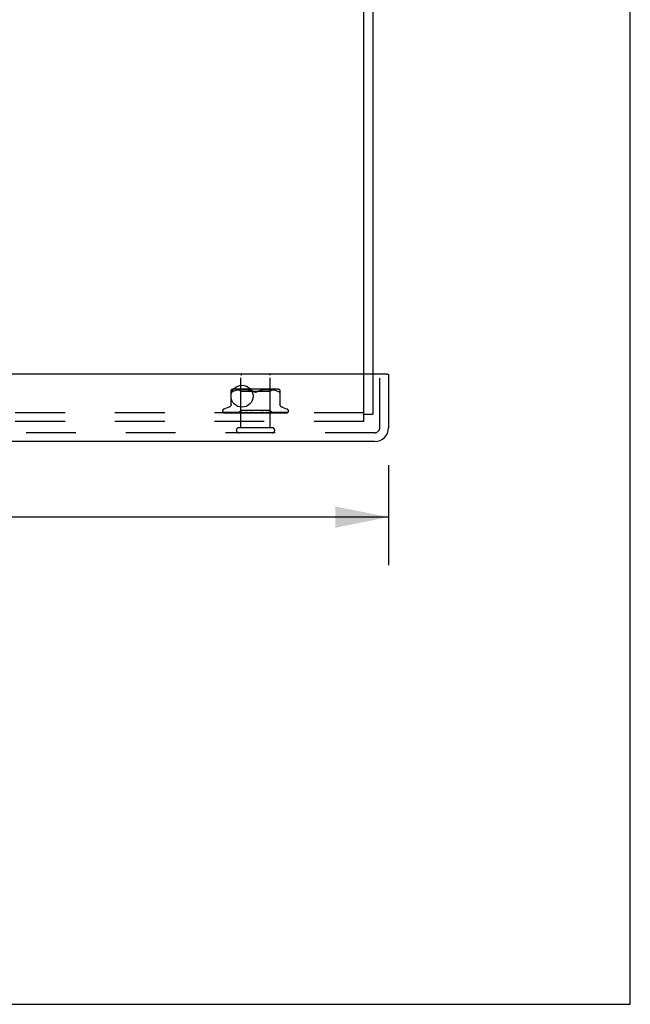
# Model space of a CAD drawing. Header units: inches. Extents: x 0 to 77.3, y 0 to 50.
# Tile 18 of 56: x 72.1 to 77.3, y 0 to 8.4. Entities that reach past the tile are written whole.
import ezdxf

# ---------------------------------------------------------------- set-up
doc = ezdxf.new("R2010")
doc.units = ezdxf.units.IN
doc.header["$LTSCALE"] = 4.25
doc.header["$MEASUREMENT"] = 0
doc.linetypes.add('HIDDEN', pattern=[0.2, 0.1, -0.1])
doc.layers.get('0').update_dxf_attribs({"linetype": 'CONTINUOUS'})
for name, color, linetype in [('DEFAULT_2', 8, 'HIDDEN'), ('DIMENSIONS', 7, 'CONTINUOUS'), ('FRONT_COVER', 7, 'CONTINUOUS')]:
    doc.layers.add(name, color=color, linetype=linetype)
doc.styles.get("Standard").update_dxf_attribs({"font": 'arial.ttf'})
doc.dimstyles.new('DIMSTYLE_1', dxfattribs={"dimtxt": 0.340909, "dimasz": 0.454545, "dimexe": 0.09, "dimexo": 0.07, "dimgap": 0.0375, "dimtad": 0, "dimtih": 1, "dimtoh": 1, "dimzin": 4, "dimdsep": 46, "dimtxsty": 'Standard', "dimblk": '_FILLED', "dimblk1": '_FILLED', "dimblk2": '_FILLED', "dimcen": 0.09, "dimadec": 3, "dimazin": 1, "dimtfac": 1, "dimtdec": 3, "dimtofl": 0, "dimtmove": 0, "dimatfit": 3, "dimldrblk": '_FILLED', "dimfxl": 0, "dimtolj": 1, "dimtzin": 4, "dimarcsym": 0})

# ---------------------------------------------------------------- blocks, each defined once
blk = doc.blocks.new('_FILLED')
at = {"color": 0, "linetype": 'ByBlock'}
blk.add_solid([(0, 0), (-1, 0.2), (-1, -0.2)], dxfattribs=at)
blk = doc.blocks.new('*D9')
at = {"layer": 'DIMENSIONS', "color": 2, "linetype": 'Continuous'}
for p, q in [((54.9399, 4.5988), (54.9399, 3.7466)), ((75.2099, 4.5988), (75.2099, 3.7466)), ((54.9399, 4.1557), (62.6448, 4.1557)), ((75.2099, 4.1557), (67.505, 4.1557))]:
    blk.add_line(p, q, dxfattribs=at)
at = {"layer": 'DIMENSIONS', "color": 2, "linetype": 'Continuous', "xscale": 0.4545454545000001, "yscale": 0.4545454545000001, "zscale": 0.4545454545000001, "rotation": 180}
blk.add_blockref('_FILLED', (54.9399, 4.1557), dxfattribs=at)
at = {"layer": 'DIMENSIONS', "color": 2, "linetype": 'Continuous', "xscale": 0.4545454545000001, "yscale": 0.4545454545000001, "zscale": 0.4545454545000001}
blk.add_blockref('_FILLED', (75.2099, 4.1557), dxfattribs=at)
at = {"layer": 'DIMENSIONS', "color": 2, "linetype": 'Continuous', "insert": (65.0749, 4.3261), "char_height": 0.340909, "width": 4.519263, "attachment_point": 2, "line_spacing_factor": 0.9}
blk.add_mtext('20.27 FRONT DOOR', dxfattribs=at)

msp = doc.modelspace()

# ---------------------------------------------------------------- linework, layer by layer
at = {"color": 7, "linetype": 'Continuous'}
for p, q in [((77.272727, 0), (77.272727, 50)), ((75.078909, 6.888524), (75.074909, 6.888524)), ((75.078909, 6.551524), (75.078909, 6.888524)), ((75.078909, 6.551524), (75.074909, 6.551524)), ((0, 0), (77.272727, 0))]:
    msp.add_line(p, q, dxfattribs=at)
at = {"color": 3, "linetype": 'Continuous'}
for p, q in [((74.999909, 5.375024), (74.999909, 10.970024)), ((75.074909, 10.907024), (75.074909, 5.375024))]:
    msp.add_line(p, q, dxfattribs=at)
at = {"layer": 'DEFAULT_2', "color": 8, "linetype": 'HIDDEN'}
for p, q in [((74.999909, 4.970024), (74.999909, 5.375024)), ((75.074909, 5.375024), (75.074909, 5.033024)), ((74.999909, 5.045024), (55.149909, 5.045024)), ((74.999909, 4.970024), (55.149909, 4.970024)), ((74.999909, 5.033024), (75.074909, 5.033024))]:
    msp.add_line(p, q, dxfattribs=at)
at = {"layer": 'FRONT_COVER', "color": 3, "linetype": 'Continuous'}
for p, q in [((75.194909, 5.375024), (54.954909, 5.375024)), ((75.209909, 5.375024), (75.209909, 4.917024)), ((75.092909, 4.800024), (55.056909, 4.800024))]:
    msp.add_line(p, q, dxfattribs=at)
at = {"layer": 'FRONT_COVER', "color": 8, "linetype": 'HIDDEN'}
for p, q in [((75.134909, 4.917024), (75.134909, 5.375024)), ((73.950909, 4.918024), (73.950909, 5.365024)), ((74.198909, 4.918024), (74.198909, 5.365024)), ((73.866575, 5.112309), (73.866575, 5.241532)), ((73.889621, 5.229718), (73.881159, 5.226113)), ((73.898481, 5.232784), (73.889591, 5.229708)), ((74.254501, 5.247048), (73.895316, 5.247048)), ((73.907838, 5.235293), (73.898433, 5.232769)), ((73.917394, 5.237295), (73.907786, 5.23528)), ((73.92693, 5.238806), (73.917343, 5.237285)), ((73.9363, 5.23991), (73.92688, 5.238799)), ((73.949659, 5.227048), (73.929659, 5.247048)), ((73.945227, 5.240675), (73.936244, 5.239905)), ((73.953877, 5.241158), (73.945144, 5.240669)), ((74.074909, 5.227048), (73.949659, 5.227048)), ((73.949659, 5.064025), (73.949659, 5.227048)), ((73.962258, 5.241444), (73.953762, 5.241153)), ((73.97057, 5.241527), (73.962114, 5.241441)), ((73.978996, 5.241447), (73.970399, 5.241527)), ((73.987583, 5.241159), (73.978806, 5.241451)), ((73.996469, 5.240656), (73.987384, 5.241168)), ((74.005567, 5.239872), (73.996274, 5.24067)), ((74.01488, 5.238764), (74.005386, 5.23989)), ((74.024271, 5.237262), (74.014726, 5.238785)), ((74.033652, 5.235298), (74.024151, 5.237284)), ((74.042875, 5.232823), (74.033568, 5.235318)), ((74.051724, 5.22976), (74.060325, 5.226113)), ((74.200159, 5.227048), (74.074909, 5.227048)), ((74.098094, 5.22976), (74.089492, 5.226113)), ((74.10699, 5.232837), (74.098073, 5.229752)), ((74.116249, 5.235318), (74.106942, 5.232823)), ((74.125667, 5.237284), (74.116166, 5.235298)), ((74.135091, 5.238785), (74.125546, 5.237262)), ((74.144431, 5.23989), (74.134937, 5.238764)), ((74.153544, 5.24067), (74.144251, 5.239872)), ((74.162434, 5.241168), (74.153348, 5.240656)), ((74.171011, 5.241451), (74.162235, 5.241159)), ((74.179418, 5.241527), (74.170822, 5.241447)), ((74.187704, 5.241441), (74.179248, 5.241527)), ((74.196056, 5.241153), (74.187559, 5.241444)), ((74.204673, 5.240669), (74.195941, 5.241158)), ((74.200159, 5.227048), (74.220159, 5.247048)), ((74.200159, 5.064025), (74.200159, 5.227048)), ((74.213574, 5.239905), (74.204591, 5.240675)), ((74.222937, 5.238799), (74.213518, 5.23991)), ((74.232475, 5.237285), (74.222887, 5.238806)), ((74.242032, 5.23528), (74.232424, 5.237295)), ((74.251385, 5.232769), (74.241979, 5.235293)), ((74.260226, 5.229708), (74.251337, 5.232784)), ((74.260197, 5.229718), (74.268659, 5.226113)), ((74.283242, 5.226113), (74.283056, 5.22485)), ((74.283242, 5.241532), (74.283242, 5.112309)), ((73.793659, 5.06152), (73.793659, 5.06069)), ((73.801007, 5.048453), (73.801671, 5.047967)), ((73.872243, 5.046666), (73.803278, 5.047667)), ((73.846917, 5.092575), (73.804625, 5.077182)), ((73.804696, 5.045024), (74.079248, 5.045024)), ((73.857208, 5.046992), (73.812503, 5.047667)), ((73.813352, 5.047654), (73.814557, 5.046984)), ((73.894533, 5.046666), (73.834108, 5.047667)), ((73.899843, 5.046358), (73.857208, 5.046992)), ((73.858733, 5.047667), (73.858664, 5.047671)), ((73.858758, 5.047666), (73.858733, 5.047667)), ((73.895817, 5.046992), (73.858754, 5.047666)), ((73.862648, 5.047666), (73.862593, 5.047668)), ((73.932121, 5.04581), (73.871958, 5.046666)), ((73.947288, 5.04581), (73.893158, 5.046666)), ((73.894118, 5.047665), (73.894249, 5.047656)), ((73.894257, 5.047656), (73.901408, 5.046887)), ((73.947538, 5.04581), (73.894533, 5.046666)), ((73.928312, 5.046991), (73.89888, 5.047666)), ((73.937186, 5.04581), (73.899843, 5.046358)), ((73.937339, 5.04581), (73.900427, 5.046357)), ((73.962349, 5.04581), (73.915736, 5.046666)), ((73.956482, 5.046357), (73.928312, 5.046991)), ((73.930658, 5.045024), (73.949659, 5.064025)), ((73.932121, 5.045811), (73.932045, 5.045787)), ((73.932069, 5.045811), (73.932096, 5.045787)), ((74.003068, 5.045809), (73.936031, 5.047665)), ((73.936032, 5.047665), (73.936285, 5.047649)), ((73.936292, 5.047648), (73.94882, 5.04645)), ((73.93734, 5.045811), (73.937158, 5.045787)), ((73.937187, 5.045811), (73.937309, 5.045787)), ((73.96364, 5.04699), (73.9415, 5.047665)), ((73.947538, 5.045811), (73.947249, 5.045787)), ((73.947289, 5.045811), (73.947495, 5.045787)), ((73.94882, 5.04645), (73.957638, 5.045632)), ((74.200159, 5.064025), (73.949659, 5.064025)), ((73.980829, 5.045809), (73.954911, 5.046357)), ((73.956091, 5.045024), (73.961954, 5.045787)), ((73.981242, 5.045809), (73.956482, 5.046357)), ((73.957638, 5.045632), (73.964368, 5.045024)), ((73.962349, 5.04581), (73.961954, 5.045787)), ((73.962012, 5.04581), (73.962286, 5.045787)), ((73.967405, 5.045024), (73.962286, 5.045787)), ((73.984864, 5.046355), (73.96364, 5.04699)), ((73.973719, 5.045024), (73.980741, 5.045787)), ((73.981242, 5.04581), (73.980741, 5.045787)), ((73.980828, 5.045809), (73.981148, 5.045787)), ((73.98755, 5.045024), (73.981148, 5.045787)), ((73.983016, 5.047662), (73.98328, 5.047645)), ((74.027955, 5.045806), (73.98302, 5.047662)), ((73.983308, 5.047643), (73.990054, 5.047035)), ((74.003546, 5.045808), (73.984864, 5.046355)), ((74.003057, 5.046986), (73.989012, 5.04766)), ((73.990054, 5.047035), (74.000692, 5.046087)), ((73.995004, 5.045024), (74.002932, 5.045787)), ((74.000692, 5.046087), (74.004866, 5.045719)), ((74.003174, 5.045804), (74.002932, 5.045787)), ((74.016566, 5.046351), (74.003057, 5.046986)), ((74.003068, 5.045809), (74.003398, 5.045787)), ((74.003546, 5.045808), (74.003174, 5.045804)), ((74.010853, 5.045024), (74.003398, 5.045787)), ((74.004866, 5.045719), (74.008431, 5.045406)), ((74.008431, 5.045406), (74.011472, 5.045141)), ((74.011472, 5.045141), (74.012821, 5.045024)), ((74.028492, 5.045805), (74.016566, 5.046351)), ((74.019176, 5.045024), (74.027725, 5.045787)), ((74.027955, 5.045806), (74.028233, 5.045787)), ((74.036471, 5.045024), (74.028233, 5.045787)), ((74.063479, 5.045024), (74.033541, 5.047643)), ((74.04541, 5.046949), (74.040012, 5.047618)), ((74.045363, 5.045024), (74.054222, 5.045787)), ((74.050697, 5.046318), (74.04541, 5.046949)), ((74.055439, 5.045772), (74.050697, 5.046318)), ((74.072618, 5.045024), (74.081468, 5.045787)), ((74.078437, 5.045024), (74.078813, 5.045218)), ((74.080455, 5.046), (74.080524, 5.046059)), ((74.080602, 5.046124), (74.080689, 5.046195)), ((74.090899, 5.045024), (74.082005, 5.045787)), ((74.085104, 5.045024), (74.344946, 5.045024)), ((74.099956, 5.045024), (74.108476, 5.045787)), ((74.116461, 5.046344), (74.108094, 5.045798)), ((74.108673, 5.045802), (74.108476, 5.045787)), ((74.141894, 5.047657), (74.108673, 5.045801)), ((74.117742, 5.045024), (74.108999, 5.045787)), ((74.141695, 5.047643), (74.111835, 5.045024)), ((74.125908, 5.046978), (74.116461, 5.046344)), ((74.135691, 5.047652), (74.125908, 5.046978)), ((74.126388, 5.045024), (74.134271, 5.045787)), ((74.134079, 5.045808), (74.13476, 5.045787)), ((74.149454, 5.046354), (74.13408, 5.045807)), ((74.134587, 5.045808), (74.134271, 5.045787)), ((74.190827, 5.047664), (74.134587, 5.045808)), ((74.143036, 5.045024), (74.13476, 5.045787)), ((74.141704, 5.047644), (74.141904, 5.047658)), ((74.1669, 5.046989), (74.149454, 5.046354)), ((74.15096, 5.045024), (74.157921, 5.045787)), ((74.157803, 5.045809), (74.158359, 5.045787)), ((74.179624, 5.046356), (74.157804, 5.045809)), ((74.15825, 5.04581), (74.157921, 5.045787)), ((74.181318, 5.046357), (74.158251, 5.045809)), ((74.165868, 5.045024), (74.158359, 5.045787)), ((74.161618, 5.045024), (74.168486, 5.045631)), ((74.185075, 5.047663), (74.1669, 5.046989)), ((74.168486, 5.045631), (74.177557, 5.046449)), ((74.172783, 5.045024), (74.17857, 5.045787)), ((74.177557, 5.046449), (74.190549, 5.047646)), ((74.178493, 5.04581), (74.178941, 5.045787)), ((74.17887, 5.04581), (74.17857, 5.045787)), ((74.185413, 5.045024), (74.178941, 5.045787)), ((74.204433, 5.046991), (74.179624, 5.046356)), ((74.2219, 5.047335), (74.181318, 5.046357)), ((74.190554, 5.047646), (74.190836, 5.047664)), ((74.195421, 5.04581), (74.195764, 5.045787)), ((74.22756, 5.046357), (74.195422, 5.04581)), ((74.195715, 5.04581), (74.195473, 5.045787)), ((74.2184, 5.045784), (74.200159, 5.064025)), ((74.230336, 5.047665), (74.204433, 5.046991)), ((74.207982, 5.045811), (74.208218, 5.045787)), ((74.244393, 5.046358), (74.207983, 5.04581)), ((74.208184, 5.045811), (74.208018, 5.045787)), ((74.274672, 5.046666), (74.215726, 5.04581)), ((74.215726, 5.045811), (74.215854, 5.045787)), ((74.215828, 5.045811), (74.215753, 5.045787)), ((74.278641, 5.046666), (74.218373, 5.04581)), ((74.218373, 5.045811), (74.218379, 5.045805)), ((74.219121, 5.045024), (74.218373, 5.045811)), ((74.218379, 5.045805), (74.218396, 5.045787)), ((74.219028, 5.046036), (74.227663, 5.046883)), ((74.253967, 5.047335), (74.221262, 5.046666)), ((74.235476, 5.047666), (74.2219, 5.047335)), ((74.284243, 5.046992), (74.224649, 5.046065)), ((74.26417, 5.046992), (74.22756, 5.046357)), ((74.227663, 5.046883), (74.235262, 5.047651)), ((74.235269, 5.047652), (74.235472, 5.047665)), ((74.274289, 5.047666), (74.240027, 5.046992)), ((74.307905, 5.047336), (74.244393, 5.046358)), ((74.250154, 5.045024), (74.256153, 5.045639)), ((74.269938, 5.047666), (74.253967, 5.047335)), ((74.30247, 5.047667), (74.26417, 5.046992)), ((74.305878, 5.047667), (74.266349, 5.046992)), ((74.274252, 5.047663), (74.274284, 5.047666)), ((74.34195, 5.047667), (74.274672, 5.046666)), ((74.347476, 5.047667), (74.278641, 5.046666)), ((74.326766, 5.047667), (74.284243, 5.046992)), ((74.343143, 5.047667), (74.297504, 5.046992)), ((74.302901, 5.092575), (74.345193, 5.077182)), ((74.306129, 5.047685), (74.305873, 5.047666)), ((74.329108, 5.047667), (74.307905, 5.047336)), ((74.356159, 5.06152), (74.356159, 5.06069)), ((75.092909, 4.875024), (55.056909, 4.875024)), ((74.216909, 4.918024), (73.932909, 4.918024))]:
    msp.add_line(p, q, dxfattribs=at)
at = {"layer": 'FRONT_COVER', "color": 7, "linetype": 'Continuous'}
msp.add_line((75.194909, 5.375024), (75.209909, 5.375024), dxfattribs=at)
at = {"layer": 'FRONT_COVER', "color": 8, "linetype": 'HIDDEN'}
for points in [[(73.873856, 5.223202), (73.872037, 5.222806), (73.870483, 5.222672), (73.869173, 5.222806), (73.868103, 5.223202), (73.867289, 5.223878), (73.866762, 5.22485), (73.866575, 5.226113)], [(73.873856, 5.223202), (73.875961, 5.223878), (73.8784, 5.22485), (73.881159, 5.226113)], [(74.060325, 5.226113), (74.051745, 5.229752), (74.042827, 5.232837)], [(74.074909, 5.222675), (74.072522, 5.222762), (74.070084, 5.223046), (74.067607, 5.223531), (74.065132, 5.224207), (74.062698, 5.225066), (74.060325, 5.226113)], [(74.060325, 5.226113), (74.061582, 5.225533), (74.062906, 5.224991), (74.064303, 5.22448), (74.065756, 5.224016), (74.067254, 5.223612), (74.068785, 5.223274), (74.07034, 5.223009), (74.071894, 5.22282), (74.073415, 5.222709), (74.074909, 5.222675)], [(74.074909, 5.222675), (74.076817, 5.222733), (74.078739, 5.222909), (74.080675, 5.223208), (74.082586, 5.223617), (74.084441, 5.224132), (74.086223, 5.22473), (74.087905, 5.225388), (74.089492, 5.226113)], [(74.089492, 5.226113), (74.087117, 5.225066), (74.084682, 5.224205), (74.082206, 5.223529), (74.079729, 5.223046), (74.077292, 5.222762), (74.074909, 5.222675)], [(74.280645, 5.222806), (74.279335, 5.222672), (74.277781, 5.222806), (74.275962, 5.223202), (74.273857, 5.223878), (74.271417, 5.22485), (74.268659, 5.226113)], [(74.280645, 5.222806), (74.281715, 5.223202), (74.282528, 5.223878), (74.283056, 5.22485)], [(73.803282, 5.047666), (73.80265, 5.047707), (73.802045, 5.047809), (73.801483, 5.047962), (73.800981, 5.048151), (73.800549, 5.048359)], [(73.800557, 5.048354), (73.801433, 5.04791), (73.802732, 5.047331), (73.804107, 5.046798), (73.80556, 5.046304), (73.807097, 5.04584), (73.808729, 5.045404), (73.810353, 5.045024)], [(73.800972, 5.048478), (73.800955, 5.048489), (73.801007, 5.048453)], [(73.803879, 5.047666), (73.803449, 5.047687), (73.802852, 5.047768), (73.802303, 5.047897), (73.801825, 5.048057), (73.801441, 5.048221), (73.801162, 5.048364), (73.801004, 5.048458), (73.800972, 5.048478)], [(73.801671, 5.047967), (73.802017, 5.04772), (73.802413, 5.047447), (73.802849, 5.047159), (73.803325, 5.046859), (73.803838, 5.046554), (73.804386, 5.046248), (73.804968, 5.045945), (73.805582, 5.045652), (73.806228, 5.045371), (73.806903, 5.045108), (73.807136, 5.045024)], [(73.802719, 5.045859), (73.802855, 5.04579), (73.803727, 5.045394), (73.804696, 5.045024)], [(73.812508, 5.047666), (73.812072, 5.047691), (73.81159, 5.047763), (73.811382, 5.04781)], [(73.811386, 5.04781), (73.812772, 5.04747), (73.814788, 5.047003), (73.816877, 5.046553), (73.819032, 5.04612), (73.821254, 5.045703), (73.823541, 5.045304), (73.825268, 5.045024)], [(73.812952, 5.047878), (73.812896, 5.047898), (73.812848, 5.047917), (73.812915, 5.047885), (73.813088, 5.047796), (73.813352, 5.047654)], [(73.814279, 5.047666), (73.813836, 5.047692), (73.813389, 5.04776), (73.813074, 5.047838), (73.812952, 5.047878)], [(73.900427, 5.046357), (73.835814, 5.047336), (73.814278, 5.047667)], [(73.814557, 5.046984), (73.815053, 5.046715), (73.815585, 5.046436), (73.816148, 5.046154), (73.81674, 5.045872), (73.81736, 5.045597), (73.818006, 5.045332), (73.818677, 5.045082), (73.818844, 5.045024)], [(73.831225, 5.047666), (73.830973, 5.047679), (73.830762, 5.047706)], [(73.830769, 5.047706), (73.832744, 5.047378), (73.835561, 5.046927), (73.838415, 5.04649), (73.841298, 5.046069), (73.84421, 5.045661), (73.847144, 5.04527), (73.849087, 5.045024)], [(73.893158, 5.046666), (73.851578, 5.047336), (73.83122, 5.047667)], [(73.833605, 5.047718), (73.833599, 5.047719), (73.833668, 5.047697), (73.833862, 5.047624), (73.834174, 5.047491), (73.834585, 5.047303), (73.83508, 5.047066), (73.836276, 5.046485)], [(73.834106, 5.047666), (73.833854, 5.04768), (73.833656, 5.047707), (73.833605, 5.047718)], [(73.836276, 5.046485), (73.836959, 5.046161), (73.837686, 5.045832), (73.838452, 5.045506), (73.839255, 5.045194), (73.839733, 5.045024)], [(73.866575, 5.120153), (73.866342, 5.116482), (73.865638, 5.112818), (73.864465, 5.109264), (73.862841, 5.105876), (73.860794, 5.102723), (73.858361, 5.099866), (73.855598, 5.097353), (73.852562, 5.095232), (73.849302, 5.093522), (73.847384, 5.092745)], [(73.858673, 5.047671), (73.861193, 5.047346), (73.864745, 5.046899), (73.868291, 5.046467), (73.871825, 5.046048), (73.875346, 5.045644), (73.878845, 5.045256), (73.881007, 5.045024)], [(73.862593, 5.047668), (73.862599, 5.047667), (73.862725, 5.047643), (73.863002, 5.047567), (73.863418, 5.047423), (73.863944, 5.047214), (73.864543, 5.046955), (73.865206, 5.046656), (73.865917, 5.04633), (73.866678, 5.045984), (73.867505, 5.045625), (73.868385, 5.045269), (73.869048, 5.045024)], [(73.915736, 5.046666), (73.880072, 5.047335), (73.86265, 5.047666)], [(73.954911, 5.046357), (73.909349, 5.047335), (73.894114, 5.047666)], [(73.962012, 5.04581), (73.91388, 5.046666), (73.895817, 5.046992)], [(73.898878, 5.047665), (73.899069, 5.04765), (73.899384, 5.047597), (73.899813, 5.04749), (73.900336, 5.047321), (73.900934, 5.047096), (73.901579, 5.046827), (73.902264, 5.046524), (73.903713, 5.045863)], [(73.901408, 5.046887), (73.905528, 5.046456), (73.909595, 5.046038), (73.913607, 5.045636), (73.9199, 5.045024)], [(73.903713, 5.045863), (73.904478, 5.045526), (73.905267, 5.045199), (73.905723, 5.045024)], [(73.93073, 5.045024), (73.93101, 5.045216), (73.931322, 5.045407), (73.931667, 5.045597), (73.932045, 5.045787)], [(73.931032, 5.045024), (73.931346, 5.045297), (73.931606, 5.045513), (73.931815, 5.045672), (73.931968, 5.045772), (73.932061, 5.04581), (73.932069, 5.045811)], [(73.931667, 5.045024), (73.931873, 5.045297), (73.932023, 5.045513), (73.932116, 5.045672), (73.932151, 5.045772), (73.932127, 5.04581), (73.932121, 5.045811)], [(73.93247, 5.045024), (73.932326, 5.045216), (73.932216, 5.045407), (73.932139, 5.045597), (73.932096, 5.045787)], [(73.934202, 5.045024), (73.934894, 5.045216), (73.935618, 5.045407), (73.936372, 5.045597), (73.937158, 5.045787)], [(73.935598, 5.045024), (73.936007, 5.045297), (73.936369, 5.045513), (73.936686, 5.045672), (73.936951, 5.045772), (73.937158, 5.04581), (73.937187, 5.045811)], [(73.939358, 5.045024), (73.938796, 5.045216), (73.938267, 5.045407), (73.937771, 5.045597), (73.937309, 5.045787)], [(73.937478, 5.045024), (73.93757, 5.045297), (73.937604, 5.045513), (73.937577, 5.045672), (73.937493, 5.045772), (73.93734, 5.045811)], [(73.941491, 5.047664), (73.941618, 5.047658), (73.942067, 5.047607), (73.942617, 5.047494), (73.943247, 5.04731), (73.943929, 5.047063), (73.944647, 5.046764), (73.945378, 5.046432)], [(73.942758, 5.045024), (73.943839, 5.045216), (73.944948, 5.045407), (73.946084, 5.045597), (73.947249, 5.045787)], [(73.945198, 5.045024), (73.945689, 5.045297), (73.946139, 5.045513), (73.946553, 5.045672), (73.946921, 5.045772), (73.947233, 5.04581), (73.947289, 5.045811)], [(73.945378, 5.046432), (73.946858, 5.045723), (73.947608, 5.045374), (73.948417, 5.045024)], [(73.951145, 5.045024), (73.950185, 5.045216), (73.949256, 5.045407), (73.94836, 5.045597), (73.947495, 5.045787)], [(73.948257, 5.045024), (73.948231, 5.045297), (73.948147, 5.045513), (73.948002, 5.045672), (73.947802, 5.045772), (73.947538, 5.045811)], [(73.959487, 5.045024), (73.960041, 5.045297), (73.960563, 5.045513), (73.961059, 5.045672), (73.961516, 5.045772), (73.961924, 5.04581), (73.962012, 5.04581)], [(73.963613, 5.045024), (73.96347, 5.045297), (73.963272, 5.045513), (73.963014, 5.045672), (73.962705, 5.045772), (73.962349, 5.04581)], [(73.977947, 5.045024), (73.978549, 5.045298), (73.979124, 5.045515), (73.979677, 5.045673), (73.980201, 5.045771), (73.98069, 5.045809), (73.980828, 5.045809)], [(73.982992, 5.045024), (73.982737, 5.045297), (73.982431, 5.045513), (73.98207, 5.045672), (73.981664, 5.045772), (73.981242, 5.04581)], [(73.988994, 5.04766), (73.989594, 5.047601), (73.990267, 5.047466), (73.99097, 5.047256), (73.991659, 5.046995), (73.992329, 5.046697), (73.992968, 5.04638), (73.993581, 5.046056), (73.994178, 5.045733), (73.994772, 5.045416), (73.995377, 5.045109), (73.995554, 5.045024)], [(73.999912, 5.045024), (74.000531, 5.045297), (74.001139, 5.045513), (74.001742, 5.045672), (74.002326, 5.045772), (74.002876, 5.04581), (74.003068, 5.045809)], [(74.005693, 5.045024), (74.005365, 5.045278), (74.004998, 5.045484), (74.004589, 5.045641), (74.004146, 5.045749), (74.003675, 5.045803), (74.003546, 5.045808)], [(74.024588, 5.045024), (74.025206, 5.045297), (74.025824, 5.045513), (74.026449, 5.045672), (74.027065, 5.045772), (74.027658, 5.04581), (74.027955, 5.045806)], [(74.028492, 5.045805), (74.028315, 5.04581), (74.027725, 5.045787)], [(74.030895, 5.045024), (74.030448, 5.045297), (74.029965, 5.045513), (74.029439, 5.045672), (74.028884, 5.045772), (74.028492, 5.045805)], [(74.039925, 5.047627), (74.040351, 5.047566), (74.041015, 5.047411), (74.041654, 5.047197), (74.042233, 5.04695), (74.042757, 5.046683), (74.043222, 5.046412), (74.043644, 5.046144), (74.044037, 5.045879), (74.044412, 5.045622), (74.04478, 5.045374), (74.045166, 5.045126), (74.045336, 5.045024)], [(74.051082, 5.045024), (74.051677, 5.045297), (74.052283, 5.045513), (74.052908, 5.045672), (74.053534, 5.045772), (74.054148, 5.04581), (74.054754, 5.045787)], [(74.055439, 5.045772), (74.054836, 5.04581), (74.054222, 5.045787)], [(74.057689, 5.045024), (74.057168, 5.045297), (74.05662, 5.045513), (74.056039, 5.045672), (74.055439, 5.045772)], [(74.081188, 5.046563), (74.080893, 5.046369), (74.080504, 5.046126), (74.080098, 5.045887), (74.079672, 5.045651), (74.079225, 5.045419), (74.078813, 5.045218)], [(74.078813, 5.045218), (74.078988, 5.045297), (74.07956, 5.045513), (74.080161, 5.045672), (74.080776, 5.045772), (74.081388, 5.04581), (74.082005, 5.045787)], [(74.079249, 5.045024), (74.079497, 5.045193), (74.079697, 5.045342), (74.079863, 5.045475), (74.079982, 5.045576), (74.080068, 5.045653), (74.080124, 5.045703)], [(74.080124, 5.045703), (74.080248, 5.045816), (74.080292, 5.045857), (74.080341, 5.0459)], [(74.08021, 5.045786), (74.080247, 5.045816), (74.080331, 5.045889), (74.080464, 5.046006), (74.080648, 5.046161), (74.080887, 5.046349), (74.081188, 5.046563)], [(74.080785, 5.046271), (74.080891, 5.046352), (74.081009, 5.046439), (74.081141, 5.046531), (74.081199, 5.046571)], [(74.081199, 5.046571), (74.081533, 5.04678), (74.081941, 5.047002), (74.082408, 5.047212), (74.082929, 5.047396), (74.083499, 5.047541), (74.084096, 5.047633), (74.084688, 5.047667), (74.085274, 5.047643)], [(74.085104, 5.045024), (74.084529, 5.045297), (74.083937, 5.045513), (74.083321, 5.045672), (74.082698, 5.045772), (74.082082, 5.04581), (74.081468, 5.045787)], [(74.105665, 5.045024), (74.106151, 5.045297), (74.106669, 5.045513), (74.107225, 5.045672), (74.107805, 5.045772), (74.108093, 5.045799)], [(74.108093, 5.045799), (74.108394, 5.04581), (74.108998, 5.045787)], [(74.112152, 5.045024), (74.111542, 5.045297), (74.110927, 5.045513), (74.110299, 5.045672), (74.109675, 5.045772), (74.109069, 5.04581), (74.108673, 5.045802)], [(74.129581, 5.045024), (74.12984, 5.045163), (74.130348, 5.045451), (74.131342, 5.04604)], [(74.131342, 5.04604), (74.131858, 5.046338), (74.132405, 5.046632), (74.132994, 5.046917), (74.133619, 5.047175), (74.134282, 5.047396), (74.134948, 5.047555), (74.135585, 5.047643), (74.135731, 5.047654)], [(74.131781, 5.045024), (74.132185, 5.045297), (74.13263, 5.045513), (74.133121, 5.045672), (74.133645, 5.045772), (74.134079, 5.045808)], [(74.137853, 5.045024), (74.137231, 5.045297), (74.136615, 5.045513), (74.135999, 5.045672), (74.135396, 5.045772), (74.134822, 5.04581), (74.134587, 5.045808)], [(74.155842, 5.045024), (74.156149, 5.045297), (74.156505, 5.045513), (74.156913, 5.045672), (74.157363, 5.045772), (74.157803, 5.045809)], [(74.161279, 5.045024), (74.160668, 5.045297), (74.160074, 5.045513), (74.15949, 5.045672), (74.15893, 5.045772), (74.158409, 5.04581), (74.15825, 5.04581)], [(74.176977, 5.045024), (74.177177, 5.045297), (74.17743, 5.045513), (74.177741, 5.045672), (74.1781, 5.045772), (74.178493, 5.04581)], [(74.17828, 5.045024), (74.178923, 5.045318), (74.179591, 5.045645)], [(74.221262, 5.046666), (74.191345, 5.046064), (74.178494, 5.04581)], [(74.240027, 5.046992), (74.192207, 5.046065), (74.17887, 5.04581)], [(74.181583, 5.045024), (74.181005, 5.045297), (74.180454, 5.045513), (74.179924, 5.045672), (74.179428, 5.045772), (74.178979, 5.04581), (74.17887, 5.04581)], [(74.179591, 5.045645), (74.180943, 5.046325), (74.181641, 5.046659), (74.182358, 5.046972), (74.183074, 5.047243), (74.183779, 5.047459), (74.184426, 5.047596), (74.184977, 5.047657), (74.185087, 5.047663)], [(74.191069, 5.045024), (74.192216, 5.045216), (74.193332, 5.045407), (74.195473, 5.045787)], [(74.194424, 5.045024), (74.194508, 5.045297), (74.194651, 5.045513), (74.194853, 5.045672), (74.195108, 5.045772), (74.195421, 5.04581)], [(74.198033, 5.045024), (74.197508, 5.045297), (74.197019, 5.045513), (74.196563, 5.045672), (74.196148, 5.045772), (74.195787, 5.04581), (74.195715, 5.04581)], [(74.266349, 5.046992), (74.211126, 5.046065), (74.195716, 5.04581)], [(74.200964, 5.045024), (74.199702, 5.045216), (74.198415, 5.045407), (74.195764, 5.045787)], [(74.205156, 5.045024), (74.205921, 5.045216), (74.206653, 5.045407), (74.207352, 5.045597), (74.208018, 5.045787)], [(74.207551, 5.045024), (74.207517, 5.045297), (74.207543, 5.045513), (74.207629, 5.045672), (74.207771, 5.045772), (74.207982, 5.045811)], [(74.210032, 5.045024), (74.209579, 5.045297), (74.209171, 5.045513), (74.208805, 5.045672), (74.208487, 5.045772), (74.208226, 5.04581), (74.208184, 5.045811)], [(74.211958, 5.045024), (74.211067, 5.045216), (74.210147, 5.045407), (74.209197, 5.045597), (74.208218, 5.045787)], [(74.208285, 5.045024), (74.210705, 5.045247), (74.219028, 5.046036)], [(74.214536, 5.045024), (74.214891, 5.045216), (74.215212, 5.045407), (74.215499, 5.045597), (74.215753, 5.045787)], [(74.215884, 5.045024), (74.215733, 5.045297), (74.215642, 5.045513), (74.215608, 5.045672), (74.215633, 5.045772), (74.215726, 5.045811)], [(74.217147, 5.045024), (74.216783, 5.045297), (74.216471, 5.045513), (74.216207, 5.045672), (74.215997, 5.045772), (74.215846, 5.04581), (74.215828, 5.045811)], [(74.297504, 5.046992), (74.233661, 5.046065), (74.215829, 5.04581)], [(74.218, 5.045024), (74.217511, 5.045216), (74.216991, 5.045407), (74.216439, 5.045597), (74.215854, 5.045787)], [(74.218869, 5.045024), (74.218801, 5.045216), (74.2187, 5.045407), (74.218565, 5.045597), (74.218396, 5.045787)], [(74.223407, 5.045024), (74.223561, 5.045084), (74.224407, 5.045439), (74.225228, 5.045809)], [(74.225228, 5.045809), (74.226818, 5.046545), (74.227578, 5.046878), (74.228306, 5.04717), (74.22897, 5.047398), (74.22955, 5.047555), (74.230015, 5.047638), (74.230338, 5.047665)], [(74.256153, 5.045639), (74.259936, 5.046042), (74.263753, 5.04646), (74.267603, 5.046892), (74.274243, 5.047662)], [(74.263275, 5.045024), (74.263806, 5.045223), (74.264639, 5.045561), (74.265435, 5.045908), (74.26691, 5.046575)], [(74.26691, 5.046575), (74.267589, 5.046878), (74.268217, 5.047143), (74.268786, 5.047362), (74.269262, 5.047521), (74.269623, 5.047616), (74.269851, 5.047657), (74.269938, 5.047665), (74.26994, 5.047666)], [(74.302433, 5.092745), (74.300516, 5.093522), (74.297256, 5.095232), (74.294219, 5.097353), (74.291457, 5.099866), (74.289024, 5.102723), (74.286977, 5.105876), (74.285353, 5.109264), (74.284179, 5.112818), (74.283475, 5.116482), (74.283242, 5.120153)], [(74.28572, 5.045024), (74.287775, 5.045262), (74.291004, 5.045651), (74.294234, 5.046056), (74.297455, 5.046476), (74.300667, 5.04691), (74.303865, 5.047359), (74.30612, 5.047684)], [(74.296421, 5.045024), (74.296656, 5.045107), (74.297559, 5.045451), (74.298413, 5.045809), (74.299201, 5.046162), (74.300585, 5.046808)], [(74.300585, 5.046808), (74.301178, 5.047082), (74.301709, 5.047319), (74.302145, 5.047499), (74.302332, 5.047569)], [(74.302332, 5.047569), (74.30246, 5.047614), (74.302646, 5.047671), (74.3027, 5.047683), (74.302616, 5.047673), (74.302472, 5.047666)], [(74.313712, 5.045024), (74.315542, 5.045283), (74.31816, 5.045677), (74.320734, 5.046088), (74.323259, 5.046514), (74.325734, 5.046955), (74.328154, 5.04741), (74.329836, 5.047742)], [(74.321637, 5.045024), (74.322268, 5.04525), (74.322998, 5.04554), (74.323699, 5.045842), (74.324365, 5.04615), (74.324996, 5.046457), (74.325586, 5.046754), (74.326612, 5.047282)], [(74.326612, 5.047282), (74.327028, 5.047492), (74.327364, 5.047656), (74.327589, 5.047757), (74.327646, 5.047781)], [(74.327646, 5.047781), (74.327676, 5.047792), (74.327622, 5.047776), (74.327434, 5.047732), (74.327111, 5.047685), (74.326768, 5.047666)], [(74.329837, 5.047741), (74.329566, 5.047697), (74.329103, 5.047666)], [(74.333155, 5.045024), (74.334804, 5.045339), (74.336755, 5.045749), (74.338624, 5.04618), (74.340412, 5.04663), (74.342122, 5.047101), (74.343748, 5.047594), (74.344853, 5.047958)], [(74.338009, 5.045024), (74.338666, 5.045265), (74.339382, 5.045558), (74.340065, 5.045867), (74.34071, 5.046184), (74.341317, 5.046504), (74.341885, 5.04682), (74.342407, 5.047126), (74.342882, 5.047414), (74.343639, 5.047885)], [(74.343983, 5.048095), (74.344013, 5.048112), (74.344018, 5.048116), (74.343898, 5.048059), (74.343656, 5.047964), (74.343298, 5.047851), (74.342845, 5.04775), (74.342324, 5.047684), (74.341949, 5.047666)], [(74.344844, 5.047954), (74.344787, 5.047935), (74.344296, 5.0478), (74.343717, 5.047703), (74.343138, 5.047666)], [(74.34345, 5.045024), (74.344972, 5.04548), (74.346282, 5.045951), (74.347515, 5.046477), (74.348696, 5.047073), (74.349845, 5.047777), (74.350972, 5.048644), (74.351816, 5.049469)], [(74.343639, 5.047885), (74.343887, 5.048037), (74.343983, 5.048095)], [(74.344949, 5.045024), (74.345286, 5.045149), (74.345709, 5.045317), (74.346121, 5.045495), (74.346522, 5.04568), (74.34691, 5.045871), (74.347287, 5.046068), (74.34765, 5.046269), (74.348, 5.046473), (74.348336, 5.046679), (74.348659, 5.046887), (74.348969, 5.047095), (74.349266, 5.047303), (74.349548, 5.047509), (74.349816, 5.047714), (74.350068, 5.047914), (74.350306, 5.048109), (74.350528, 5.048298), (74.350733, 5.048479), (74.350921, 5.048649), (74.351094, 5.048809), (74.351245, 5.048953), (74.351368, 5.049073)], [(74.351368, 5.049073), (74.351634, 5.049332), (74.351645, 5.049343), (74.351623, 5.049322), (74.35156, 5.049263), (74.351436, 5.049155), (74.351274, 5.049021), (74.351083, 5.048875), (74.350869, 5.048725), (74.35064, 5.048579), (74.350395, 5.048437), (74.350134, 5.048301), (74.349859, 5.048175), (74.349569, 5.048059), (74.349267, 5.047955), (74.348955, 5.047865), (74.348634, 5.047791), (74.348304, 5.047733), (74.347968, 5.047693), (74.347628, 5.04767), (74.347472, 5.047666)]]:
    msp.add_lwpolyline(points, dxfattribs=at)
at = {"layer": 'FRONT_COVER', "color": 3, "linetype": 'Continuous'}
msp.add_circle((73.959909, 5.187024), 0.094, dxfattribs=at)
at = {"layer": 'FRONT_COVER', "color": 8, "linetype": 'HIDDEN'}
for centre, radius, start, end in [((73.960909, 5.365024), 0.01, 89.9999973, 180), ((74.188909, 5.365024), 0.01, 0, 90.0000027), ((73.895316, 5.16947), 0.077578, 90, 112.0760652), ((74.254501, 5.16947), 0.077578, 67.9239348, 90), ((73.810325, 5.06152), 0.016667, 110, 180), ((73.810325, 5.06069), 0.016667, 180, 242.8512306), ((74.339492, 5.06152), 0.016667, 0, 70), ((74.339492, 5.06069), 0.016667, 317.7646594, 360), ((73.932909, 4.896524), 0.0215, 89.9999993, 270.0000001), ((74.216909, 4.896524), 0.0215, 269.9999999, 90.0000007), ((75.092909, 4.917024), 0.042, 270, 360)]:
    msp.add_arc(centre, radius, start, end, dxfattribs=at)
at = {"layer": 'FRONT_COVER', "color": 3, "linetype": 'Continuous'}
msp.add_arc((75.092909, 4.917024), 0.117, 270, 360, dxfattribs=at)

# ---------------------------------------------------------------- dimensions: what is measured, and where the dimension line sits
at = {"layer": 'DIMENSIONS', "color": 2, "linetype": 'Continuous'}
dim = msp.add_linear_dim(base=(75.209909, 4.155667), p1=(54.939909, 4.668842), p2=(75.209909, 4.668842), text='<> FRONT DOOR', dimstyle='DIMSTYLE_1', dxfattribs=at)
dim.commit()
dim.dimension.update_dxf_attribs({"geometry": '*D9', "text_midpoint": (65.074909, 4.155667), "dimtype": 160})

doc.saveas('drawing.dxf')
